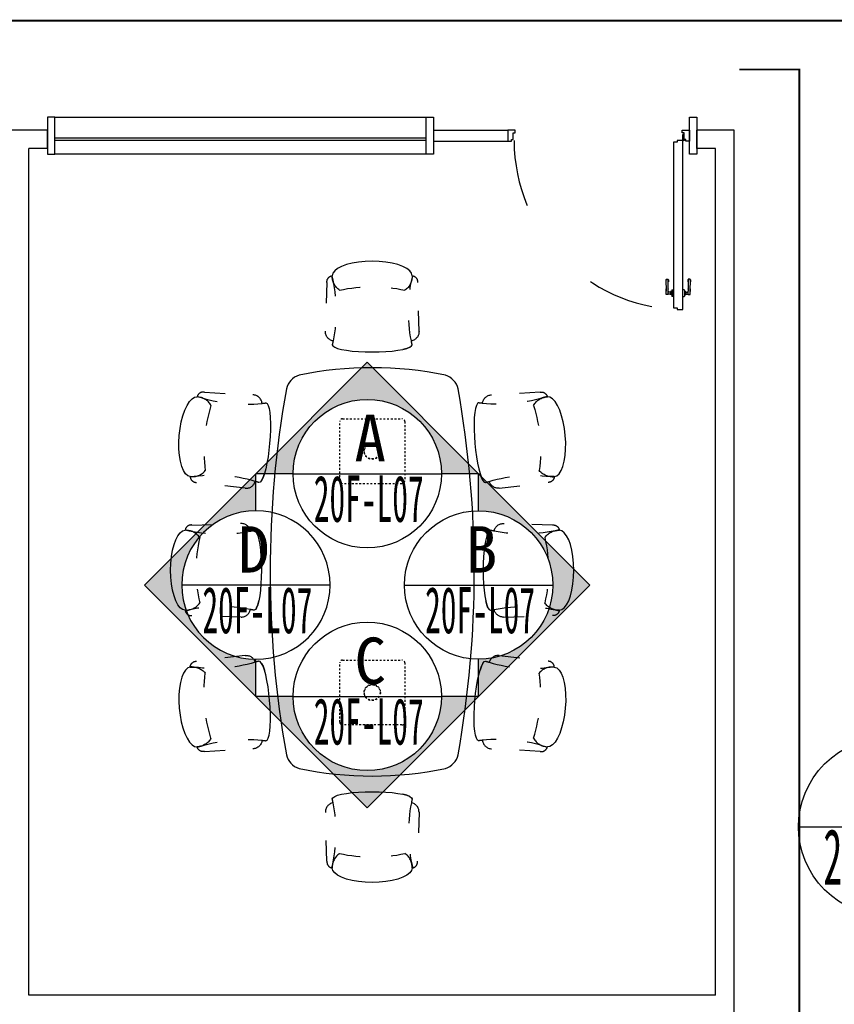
# Model space of a CAD drawing. Header units: millimetres. Extents: x -539149 to -534375, y 505028 to 505469.
# Tile 127 of 135: x -534719 to -534675, y 505230 to 505283. Entities that reach past the tile are written whole.
import ezdxf
from ezdxf.enums import TextEntityAlignment as Align
from ezdxf.lldxf.tags import DXFTag

# ---------------------------------------------------------------- set-up
doc = ezdxf.new("R2010")
doc.units = ezdxf.units.MM
doc.header["$LTSCALE"] = 10
doc.linetypes.add('ACAD_ISO03W100', pattern=[30, 12, -18])
doc.linetypes.add('HIDDEN', pattern=[0.375, 0.25, -0.125])
for name, color, linetype in [('A-建筑-新增墙体', 3, 'Continuous'), ('B-平面-到顶家具H', 30, 'Continuous'), ('B-平面-完成面造型线', 6, 'Continuous'), ('B-平面-活动家具', 30, 'ACAD_ISO03W100'), ('B-平面-门', 4, 'Continuous'), ('E-图框', 100, 'Continuous'), ('E-填充', 251, 'Continuous'), ('E-文本', 7, 'Continuous')]:
    doc.layers.add(name, color=color, linetype=linetype)
doc.styles.add('黑体', font='simhei.ttf')
tags = doc.linetypes.add('CENTER', pattern=[2, 1.25, -0.25, 0.25, -0.25]).pattern_tags.tags
tags[10:11] = [DXFTag(74, 4), DXFTag(75, 0), DXFTag(340, '0'), DXFTag(46, 1.0), DXFTag(50, 0.0), DXFTag(44, 0.0), DXFTag(45, 0.0)]
tags[8:9] = [DXFTag(74, 4), DXFTag(75, 0), DXFTag(340, '0'), DXFTag(46, 1.0), DXFTag(50, 0.0), DXFTag(44, 0.0), DXFTag(45, 0.0)]
tags[6:7] = [DXFTag(74, 4), DXFTag(75, 0), DXFTag(340, '0'), DXFTag(46, 1.0), DXFTag(50, 0.0), DXFTag(44, 0.0), DXFTag(45, 0.0)]
tags[4:5] = [DXFTag(74, 4), DXFTag(75, 0), DXFTag(340, '0'), DXFTag(46, 1.0), DXFTag(50, 0.0), DXFTag(44, 0.0), DXFTag(45, 0.0)]

# ---------------------------------------------------------------- blocks, each defined once
blk = doc.blocks.new('A$C063223C6')
for p, q in [((122.4193185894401, 506.2505918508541), (155.4608160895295, 514.6634881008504)), ((155.4608160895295, 514.6634881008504), (192.0197835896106, 520.8611356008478)), ((192.0197835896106, 520.8611356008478), (230.9833373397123, 524.6584043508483)), ((230.9833373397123, 524.6584043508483), (271.167066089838, 525.9374843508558)), ((271.167066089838, 525.9374843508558), (311.3528985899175, 524.6584043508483)), ((311.3528985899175, 524.6584043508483), (350.3143485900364, 520.8611356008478)), ((350.3143485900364, 520.8611356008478), (386.8733160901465, 514.6634881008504)), ((386.8733160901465, 514.6634881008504), (419.9169173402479, 506.2505918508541)), ((39.7548651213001, 441.7887273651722), (43.26993233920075, 456.4001318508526)), ((43.26993233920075, 456.4001318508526), (53.71084358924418, 470.5688881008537)), ((53.71084358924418, 470.5688881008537), (70.75752983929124, 483.8624843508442)), ((70.75752983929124, 483.8624843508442), (93.89457233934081, 495.8770006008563)), ((93.89457233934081, 495.8770006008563), (122.4193185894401, 506.2505918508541)), ((419.9169173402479, 506.2505918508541), (448.4395598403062, 495.8770006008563)), ((448.4395598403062, 495.8770006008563), (471.5766023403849, 483.8624843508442)), ((471.5766023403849, 483.8624843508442), (488.6232885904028, 470.5688881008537)), ((488.6232885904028, 470.5688881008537), (499.0641998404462, 456.4001318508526)), ((499.0641998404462, 456.4001318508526), (502.5792670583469, 441.7887273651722)), ((4.299802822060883e-05, 117.7222943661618), (8.989225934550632, 402.4883653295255)), ((533.3449062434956, 402.4883653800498), (542.2211066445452, 121.3014398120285)), ((43.26993233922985, 34.76866060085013), (39.75495528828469, 42.0741754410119)), ((53.71084358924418, 27.68323060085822), (43.26993233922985, 34.76866060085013)), ((53.71084358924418, 27.68323060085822), (70.75752983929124, 21.03748435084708)), ((70.75752983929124, 21.03748435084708), (53.71084358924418, 27.68323060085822)), ((70.75752983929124, 21.03748435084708), (93.89457233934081, 15.02917435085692)), ((93.89457233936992, 15.02917435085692), (70.75752983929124, 21.03748435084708)), ((122.419318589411, 9.843430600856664), (93.89457233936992, 15.02917435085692)), ((155.4608160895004, 5.635930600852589), (122.419318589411, 9.843430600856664)), ((192.0197835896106, 2.537106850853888), (155.4608160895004, 5.635930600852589)), ((230.9833373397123, 0.639524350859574), (192.0197835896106, 2.537106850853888)), ((271.167066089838, -1.564914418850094e-05), (230.9833373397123, 0.639524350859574)), ((311.3528985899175, 0.639524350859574), (271.167066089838, -1.564914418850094e-05)), ((350.3143485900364, 2.537106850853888), (311.3528985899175, 0.639524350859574)), ((386.8733160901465, 5.635930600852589), (350.3143485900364, 2.537106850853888)), ((419.9169173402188, 9.843430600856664), (386.8733160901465, 5.635930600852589)), ((448.4395598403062, 15.02917435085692), (419.9169173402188, 9.843430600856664)), ((471.5766023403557, 21.03748435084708), (448.4395598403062, 15.02917435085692)), ((488.6232885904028, 27.68323060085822), (471.5766023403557, 21.03748435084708)), ((499.0641998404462, 34.76866060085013), (488.6232885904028, 27.68323060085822)), ((502.5791768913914, 42.0741754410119), (499.0641998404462, 34.76866060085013))]:
    blk.add_line(p, q)
for centre, major_axis, ratio, start_param, end_param in [((43.82321858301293, 406.9115168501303), (-24.82912919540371, 24.82912919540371), 0.9999999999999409, -0.6692750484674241, 0.911700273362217), ((-805.3341880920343, 235.6776437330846), (866.7729440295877, 2.331972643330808), 0.9999999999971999, -0.2019092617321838, 0.2368124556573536), ((136.7332335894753, 437.6809643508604), (-68.63526403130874, 68.63526403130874), 0.9999999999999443, 0.7430826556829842, 1.755033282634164), ((405.6008985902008, 437.6809643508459), (-68.63526403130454, 68.63526403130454), 0.999999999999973, 2.957355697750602, 3.969306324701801), ((1347.668320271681, 235.6776437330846), (-866.7750547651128, 1.333804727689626), 0.9999999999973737, -0.2379640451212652, 0.2007576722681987), ((498.5109135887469, 406.9115168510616), (24.82912919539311, 24.82912919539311), 0.99999999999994, 5.371485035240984, 6.95246035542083), ((271.167066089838, -483.8625156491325), (-862.5372377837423, 0.6725672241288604), 0.999999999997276, 4.49185400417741, 4.934483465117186), ((54.63649359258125, 117.7889468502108), (38.63383346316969, 38.63383346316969), 0.9999999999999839, 2.357414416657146, 3.736593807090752), ((487.6976385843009, 117.7889468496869), (-38.63383346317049, 38.63383346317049), 0.9999999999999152, 2.546591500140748, 3.991323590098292), ((-875.3766839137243, 241.9312343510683), (-662.347628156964, 662.3476281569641), 0.9999999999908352, 3.711975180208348, 3.736026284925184), ((1417.7108160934, 241.9312343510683), (-662.3476281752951, 662.3476281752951), 0.9999999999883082, 0.9763626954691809, 1.000413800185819)]:
    blk.add_ellipse(centre, major_axis=major_axis, ratio=ratio, start_param=start_param, end_param=end_param)
blk = doc.blocks.new('HAIMINGSI-3')
at = {"color": 8, "linetype": 'HIDDEN'}
for p, q in [((32372.63370503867, 573718.237127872), (32692.63370503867, 573718.237127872)), ((33672.63370503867, 573718.237127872), (33992.63370503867, 573718.237127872)), ((32357.63370503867, 573383.237127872), (32357.63370503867, 573703.237127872)), ((32707.63370503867, 573703.237127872), (32707.63370503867, 573383.237127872)), ((33657.63370503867, 573383.237127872), (33657.63370503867, 573703.237127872)), ((34007.63370503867, 573703.237127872), (34007.63370503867, 573383.237127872)), ((32692.63370503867, 573368.237127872), (32372.63370503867, 573368.237127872)), ((33992.63370503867, 573368.237127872), (33672.63370503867, 573368.237127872))]:
    blk.add_line(p, q, dxfattribs=at)
for centre, radius in [((32532.63370503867, 573543.237127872), 44), ((32532.63370503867, 573543.237127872), 42), ((32532.63370503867, 573543.237127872), 42), ((33832.63370503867, 573543.237127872), 44), ((33832.63370503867, 573543.237127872), 42), ((33832.63370503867, 573543.237127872), 42)]:
    blk.add_circle(centre, radius, dxfattribs=at)
at = {"linetype": 'Continuous'}
for centre, radius, start, end in [((33182.63370503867, 568486.4529099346), 5606.784217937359, 79.87607025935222, 100.1239297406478), ((32219.03996511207, 573908.378533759), 100, 102.6825841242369, 162.7588151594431), ((34146.22744496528, 573908.378533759), 100, 17.24118484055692, 77.31741587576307), ((34008.37770953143, 573543.237127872), 1925.74400449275, 168.1703991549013, 191.8296008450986), ((32356.88970054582, 573543.237127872), 1925.744004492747, 348.1703991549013, 11.82960084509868), ((32219.03996511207, 573178.095721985), 100, 197.2411848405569, 257.3174158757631), ((34146.22744496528, 573178.095721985), 100, 282.6825841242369, 342.758815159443), ((33182.63370503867, 578600.0213458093), 5606.784217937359, 259.8760702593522, 280.1239297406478)]:
    blk.add_arc(centre, radius, start, end, dxfattribs=at)
at = {"color": 8, "linetype": 'HIDDEN'}
for centre, start, end in [((32372.63370503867, 573703.237127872), 90, 180), ((32692.63370503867, 573703.237127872), 0, 90), ((33672.63370503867, 573703.237127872), 90, 180), ((33992.63370503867, 573703.237127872), 0, 90), ((32372.63370503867, 573383.237127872), 180, 270), ((32692.63370503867, 573383.237127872), 270, 0), ((33672.63370503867, 573383.237127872), 180, 270), ((33992.63370503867, 573383.237127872), 270, 0)]:
    blk.add_arc(centre, 15, start, end, dxfattribs=at)
at = {"xscale": -0.930184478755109, "yscale": 0.9301844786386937, "zscale": 0.9301844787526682}
blk.add_blockref('A$C063223C6', (33426.47042227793, 574140.4575530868), dxfattribs=at)
for p, xscale, yscale, zscale, rotation in [((32741.67637328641, 574118.2098077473), -0.9301844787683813, 0.9301844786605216, 0.9301844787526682, 4.999999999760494), ((33623.59103679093, 574118.2098077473), 0.9301844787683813, 0.9301844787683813, 0.9301844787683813, 355.0000000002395), ((31998.17704475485, 573795.2775307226), -0.930184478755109, 0.9301844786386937, 0.9301844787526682, 90), ((34367.09036532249, 573795.2775307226), 0.930184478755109, 0.930184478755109, 0.930184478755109, 270), ((32741.67637328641, 572968.2644479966), 0.9301844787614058, 0.9301844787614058, 0.9301844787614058, 175.0000000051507), ((33623.59103679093, 572968.2644479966), -0.9301844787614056, 0.9301844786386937, 0.9301844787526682, 184.9999999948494), ((33426.47042227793, 572946.0167026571), 0.930184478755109, 0.930184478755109, 0.930184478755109, 180)]:
    blk.add_blockref('A$C063223C6', p, dxfattribs=dict(xscale=xscale, yscale=yscale, zscale=zscale, rotation=rotation))
blk = doc.blocks.new('A$C47AD6A62')
at = {"layer": 'B-平面-门', "color": 8}
for p, q in [((-4, 0), (-3.999999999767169, -30)), ((4, 0), (4, -30)), ((-3.999999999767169, -30), (-0.9999999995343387, -30)), ((-1, -3.872983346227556), (-0.9999999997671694, -30)), ((1, -3.872983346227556), (1, -30)), ((1, -30), (4, -30))]:
    blk.add_line(p, q, dxfattribs=at)
blk.add_circle((0, 0), 4, dxfattribs=at)
blk = doc.blocks.new('*E532')
at = {"layer": 'B-平面-到顶家具H'}
for p, q in [((1460.000000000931, 130.0000000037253), (3459.999999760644, 130.0000000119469)), ((3459.999999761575, -69.99999999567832), (1460, -69.9999999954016))]:
    blk.add_line(p, q, dxfattribs=at)
at = {"layer": 'B-平面-完成面造型线'}
for p, q in [((1420, 60.0000000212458), (1020, 60.00000001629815)), ((1420, 2.171145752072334e-08), (1020, 1.676380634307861e-08))]:
    blk.add_line(p, q, dxfattribs=at)
at = {"layer": 'B-平面-完成面造型线', "color": 4}
for p, q in [((1460.000000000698, 56.00000000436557), (3459.999999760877, 56.00000000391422)), ((1460.000000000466, 44.00000000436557), (3459.999999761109, 44.00000000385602))]:
    blk.add_line(p, q, dxfattribs=at)
at = {"layer": 'B-平面-完成面造型线'}
for points in [[(2.328306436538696e-10, 130.0000000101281), (40.00000000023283, 130.0000000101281), (39.99999999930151, -69.99999998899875), (-6.984919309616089e-10, -69.99999998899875)], [(1420.000000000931, 130.0000000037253), (1460.000000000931, 130.0000000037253), (1460, -69.9999999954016), (1420, -69.9999999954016)], [(3499.999999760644, 130.0000000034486), (3459.999999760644, 130.0000000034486), (3459.999999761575, -69.99999999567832), (3499.999999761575, -69.99999999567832)]]:
    blk.add_lwpolyline(points, close=True, dxfattribs=at)
for points in [[(79.99999999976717, 15.00000000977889), (80.00000000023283, 1.926673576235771e-08), (40.00000000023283, 1.926673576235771e-08), (40, 60.00000001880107), (59.99999999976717, 60.00000001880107), (59.99999999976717, 50.00000002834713), (69.99999999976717, 50.00000002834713), (69.99999999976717, 15.00000000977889), (79.99999999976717, 15.00000000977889)], [(979.9999999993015, 15.00000000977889), (979.9999999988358, 1.926673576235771e-08), (1019.999999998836, 1.926673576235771e-08), (1019.999999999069, 60.00000001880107), (999.9999999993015, 60.00000001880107), (999.9999999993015, 50.00000002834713), (989.9999999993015, 50.00000002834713), (989.9999999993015, 15.00000000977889), (979.9999999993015, 15.00000000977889)]]:
    blk.add_lwpolyline(points, dxfattribs=at)
at = {"layer": 'B-平面-门', "color": 8}
for p, q in [((36.45148087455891, 886.5414566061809), (36.45148087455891, 870.4585434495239)), ((47.34971965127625, 886.5414566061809), (36.45148087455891, 886.5414566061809)), ((47.34971965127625, 886.5414566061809), (47.34971965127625, 870.4585434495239)), ((59.76359760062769, 870.6595798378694), (59.76359760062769, 886.3404202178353)), ((64.76770868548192, 886.5414566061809), (59.96463405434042, 886.5414566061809)), ((64.76770868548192, 870.4585434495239), (59.96463405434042, 870.4585434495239)), ((64.76770868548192, 869.453361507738), (64.76770868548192, 887.5466390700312)), ((65.77289075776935, 888.5518210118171), (66.1749635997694, 888.5518210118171)), ((66.1749635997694, 868.4481795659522), (65.77289075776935, 868.4481795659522)), ((67.78325496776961, 862.4170868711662), (67.78325496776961, 894.5829131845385)), ((76.50000000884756, 896.5932775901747), (69.79361911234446, 896.5932775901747)), ((69.79361911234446, 860.40672246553), (76.50000000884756, 860.40672246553)), ((76.50000000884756, 896.5932775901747), (76.50000000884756, 860.40672246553)), ((126.5000000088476, 896.5932775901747), (133.2063809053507, 896.5932775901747)), ((126.5000000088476, 896.5932775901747), (126.5000000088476, 860.40672246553)), ((133.2063809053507, 860.40672246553), (126.5000000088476, 860.40672246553)), ((135.2167450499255, 862.4170868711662), (135.2167450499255, 894.5829131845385)), ((137.2271092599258, 888.5518210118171), (136.8250364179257, 888.5518210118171)), ((136.8250364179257, 868.4481795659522), (137.2271092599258, 868.4481795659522)), ((138.2322913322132, 869.453361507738), (138.2322913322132, 887.5466390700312)), ((138.2322913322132, 886.5414566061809), (143.0353659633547, 886.5414566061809)), ((138.2322913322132, 870.4585434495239), (143.0353659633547, 870.4585434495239)), ((143.2364024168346, 870.6595798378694), (143.2364024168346, 886.3404202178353)), ((155.6502803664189, 886.5414566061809), (155.6502803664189, 870.4585434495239)), ((155.6502803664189, 886.5414566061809), (166.5485191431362, 886.5414566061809)), ((166.5485191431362, 886.5414566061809), (166.5485191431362, 870.4585434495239)), ((36.45148087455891, 803.6598646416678), (47.34971965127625, 803.6598646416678)), ((166.5485191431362, 803.6598646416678), (155.6502803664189, 803.6598646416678))]:
    blk.add_line(p, q, dxfattribs=at)
at = {"layer": 'B-平面-门'}
blk.add_lwpolyline([(126.5000000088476, 64.50000002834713), (126.5000000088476, 958.5000000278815), (106.500000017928, 958.5000000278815), (106.5000000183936, 966.5000000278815), (76.49999999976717, 966.5000000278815), (76.49999999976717, 56.50000002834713), (106.5000000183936, 56.5000000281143), (106.500000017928, 64.50000002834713), (126.5000000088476, 64.50000002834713)], dxfattribs=at)
at = {"layer": 'B-平面-门', "color": 8}
for points in [[(59.76359760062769, 886.093543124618, -0.3116707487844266), (58.07764554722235, 884.0994870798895), (47.34557821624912, 884.0994870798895)], [(59.77301113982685, 870.5987824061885, 0.3488404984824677), (58.07764554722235, 872.9005129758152), (47.34557821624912, 872.9005129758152)], [(143.2269888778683, 870.5987824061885, -0.3488404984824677), (144.9223544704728, 872.9005129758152), (155.654421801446, 872.9005129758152)], [(143.2364024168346, 886.093543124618, 0.3116707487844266), (144.9223544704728, 884.0994870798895), (155.654421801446, 884.0994870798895)], [(36.34284882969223, 805.8495124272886, -0.2875899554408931), (34.53412164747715, 809.8897582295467, 0.06058643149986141), (35.24460088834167, 816.66864080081, -0.2128770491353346), (35.87100668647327, 817.3515078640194)], [(47.45835169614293, 805.8495124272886, 0.2875899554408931), (49.26707894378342, 809.8897582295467, -0.06058643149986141), (48.55659963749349, 816.66864080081, 0.2128770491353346), (47.93019383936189, 817.3515078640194)], [(155.5416483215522, 805.8495124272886, -0.2875899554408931), (153.7329210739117, 809.8897582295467, 0.06058643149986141), (154.4434003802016, 816.66864080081, -0.2128770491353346), (155.0698061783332, 817.3515078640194)], [(166.6571511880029, 805.8495124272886, 0.2875899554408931), (168.465878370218, 809.8897582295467, -0.06058643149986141), (167.7553991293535, 816.66864080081, 0.2128770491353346), (167.1289933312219, 817.3515078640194)]]:
    blk.add_lwpolyline(points, format="xyb", dxfattribs=at)
at = {"layer": 'B-平面-门', "color": 8, "linetype": 'ACAD_ISO03W100', "ltscale": 3}
blk.add_arc((72.49999999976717, 54.00000002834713), 913.1332049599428, 0.1568660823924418, 87.86613068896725, dxfattribs=at)
at = {"layer": 'B-平面-门', "color": 8}
for centre, radius, start, end in [((317.5791905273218, 826.1675818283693), 282.0231161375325, 174.1516499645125, 184.5775430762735), ((20.74323871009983, 862.0928152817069), 17.79703003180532, 336.1774776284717, 28.03839866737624), ((-16.87772832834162, 860.8130735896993), 54.22458051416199, 353.7443489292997, 10.1567090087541), ((63.05796181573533, 862.0928152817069), 17.79703003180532, 151.9616013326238, 203.8225223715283), ((100.6789289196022, 860.8130735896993), 54.22458051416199, 169.8432909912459, 186.2556510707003), ((-233.7779900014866, 826.1675818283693), 282.0231161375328, 355.4224569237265, 5.848350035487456), ((-605.9384876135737, 834.8501802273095), 654.207835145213, 3.112818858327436, 3.12012425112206), ((59.96463405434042, 886.3404202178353), 0.2010364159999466, 90, 180), ((59.96463405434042, 870.6595798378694), 0.2010364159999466, 180, 270), ((65.77289075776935, 887.5466390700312), 1.005182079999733, 90, 180), ((65.77289075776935, 869.453361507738), 1.005182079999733, 180, 270), ((66.1749635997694, 890.1601121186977), 1.608291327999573, 270, 0), ((66.1749635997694, 866.8398879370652), 1.608291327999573, 0, 90), ((69.79361911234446, 894.5829131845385), 2.010364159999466, 90, 180), ((69.79361911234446, 862.4170868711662), 2.010364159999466, 180, 270), ((133.2063809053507, 894.5829131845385), 2.010364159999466, 0, 90), ((133.2063809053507, 862.4170868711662), 2.010364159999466, 270, 0), ((136.8250364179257, 890.1601121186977), 1.608291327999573, 180, 270), ((136.8250364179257, 866.8398879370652), 1.608291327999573, 90, 180), ((137.2271092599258, 887.5466390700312), 1.005182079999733, 0, 90), ((137.2271092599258, 869.453361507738), 1.005182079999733, 270, 0), ((143.0353659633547, 886.3404202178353), 0.2010364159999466, 0, 90), ((143.0353659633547, 870.6595798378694), 0.2010364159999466, 270, 0), ((436.7779900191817, 826.1675818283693), 282.0231161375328, 174.1516499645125, 184.5775430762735), ((139.9420382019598, 862.0928152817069), 17.79703003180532, 336.1774776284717, 28.03839866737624), ((808.938487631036, 834.8501802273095), 654.207835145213, 176.8798757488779, 176.8871811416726), ((102.3210710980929, 860.8130735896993), 54.22458051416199, 353.7443489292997, 10.1567090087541), ((182.2567613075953, 862.0928152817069), 17.79703003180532, 151.9616013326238, 203.8225223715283), ((219.8777283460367, 860.8130735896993), 54.22458051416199, 169.8432909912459, 186.2556510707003), ((-114.5791905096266, 826.1675818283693), 282.0231161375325, 355.4224569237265, 5.848350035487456)]:
    blk.add_arc(centre, radius, start, end, dxfattribs=at)
blk.add_blockref('A$C47AD6A62', (72.49999999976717, 54.00000002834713))
blk = doc.blocks.new('asdsadsadadfsaf777779')
at = {"layer": 'E-图框', "linetype": 'CENTER', "ltscale": 0.5, "const_width": 0.1}
blk.add_lwpolyline([(-537212.8679479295, 505278.2585920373), (-537212.8679479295, 505282.9965592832), (-536991.6996331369, 505282.9965592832), (-536991.6996331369, 505278.9398673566)], dxfattribs=at)
at = {"layer": 'E-图框', "color": 1, "linetype": 'CENTER', "ltscale": 0.5, "const_width": 0.1}
blk.add_lwpolyline([(-537055.7869675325, 505280.3652075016), (-537052.5558927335, 505280.3652075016), (-537052.5558927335, 505170.8078054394), (-537057.0956796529, 505170.8078054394)], dxfattribs=at)
at = {"layer": 'E-文本', "color": 3}
blk.add_line((-537052.5995403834, 505239.5592530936), (-537042.9995403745, 505239.5592530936), dxfattribs=at)
blk.add_ellipse((-537047.799540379, 505239.5592530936), major_axis=(3.394112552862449, 3.394112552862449), ratio=0.9999999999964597, start_param=5.497787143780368, end_param=11.78097245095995, dxfattribs=at)
at = {"layer": 'E-文本', "style": '黑体', "width": 0.470899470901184}
blk.add_text('20F-L02', height=3.000000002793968, dxfattribs=at).set_placement((-537051.2619200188, 505236.4423612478), (-537044.1508089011, 505236.4423612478), align=Align.FIT)

msp = doc.modelspace()

# ---------------------------------------------------------------- hatches: boundary and pattern name
at = {"layer": 'E-填充'}
h = msp.add_hatch(color=251, dxfattribs=at)
edge = h.paths.add_edge_path()
edge.add_line((-534699.8420546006, 505264.5876220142), (-534705.8420546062, 505258.5876220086))
edge.add_line((-534705.8420546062, 505258.5876220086), (-534703.8420546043, 505258.5876220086))
edge.add_ellipse((-534699.8420546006, 505258.5876220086), major_axis=(-2.828427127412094, 2.828427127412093), ratio=0.999999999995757, start_angle=-44.99999999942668, end_angle=45.000000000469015, ccw=False)
edge.add_ellipse((-534699.8420546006, 505258.5876220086), major_axis=(-2.828427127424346, 2.828427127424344), ratio=0.9999999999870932, start_angle=225.0000000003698, end_angle=314.99999999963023, ccw=False)
edge.add_line((-534695.8420545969, 505258.5876220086), (-534693.842054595, 505258.5876220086))
edge.add_line((-534693.842054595, 505258.5876220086), (-534699.8420546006, 505264.5876220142))
h = msp.add_hatch(color=251, dxfattribs=at)
edge = h.paths.add_edge_path()
edge.add_line((-534711.8420546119, 505252.587622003), (-534705.8420546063, 505258.5876220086))
edge.add_line((-534705.8420546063, 505258.5876220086), (-534705.8420546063, 505256.5876220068))
edge.add_ellipse((-534705.8420546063, 505252.587622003), major_axis=(-2.828427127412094, 2.828427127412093), ratio=0.999999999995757, start_angle=314.999999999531, end_angle=404.9999999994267)
edge.add_ellipse((-534705.8420546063, 505252.587622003), major_axis=(-2.828427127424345, 2.828427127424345), ratio=0.9999999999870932, start_angle=45.00000000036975, end_angle=134.9999999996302)
edge.add_line((-534705.8420546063, 505248.5876219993), (-534705.8420546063, 505246.5876219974))
edge.add_line((-534705.8420546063, 505246.5876219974), (-534711.8420546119, 505252.587622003))
h = msp.add_hatch(color=251, dxfattribs=at)
edge = h.paths.add_edge_path()
edge.add_line((-534687.8420545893, 505252.587622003), (-534693.8420545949, 505258.5876220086))
edge.add_line((-534693.8420545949, 505258.5876220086), (-534693.8420545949, 505256.5876220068))
edge.add_ellipse((-534693.8420545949, 505252.587622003), major_axis=(2.828427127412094, 2.828427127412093), ratio=0.999999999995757, start_angle=-44.99999999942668, end_angle=45.000000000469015, ccw=False)
edge.add_ellipse((-534693.8420545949, 505252.587622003), major_axis=(2.828427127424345, 2.828427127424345), ratio=0.9999999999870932, start_angle=225.0000000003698, end_angle=314.99999999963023, ccw=False)
edge.add_line((-534693.8420545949, 505248.5876219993), (-534693.8420545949, 505246.5876219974))
edge.add_line((-534693.8420545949, 505246.5876219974), (-534687.8420545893, 505252.587622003))
h = msp.add_hatch(color=251, dxfattribs=at)
edge = h.paths.add_edge_path()
edge.add_line((-534699.8420546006, 505240.5876219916), (-534705.8420546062, 505246.5876219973))
edge.add_line((-534705.8420546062, 505246.5876219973), (-534703.8420546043, 505246.5876219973))
edge.add_ellipse((-534699.8420546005, 505246.5876219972), major_axis=(-2.828427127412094, -2.828427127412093), ratio=0.999999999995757, start_angle=314.999999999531, end_angle=404.9999999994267)
edge.add_ellipse((-534699.8420546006, 505246.5876219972), major_axis=(-2.828427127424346, -2.828427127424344), ratio=0.9999999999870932, start_angle=45.00000000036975, end_angle=134.9999999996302)
edge.add_line((-534695.8420545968, 505246.5876219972), (-534693.8420545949, 505246.5876219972))
edge.add_line((-534693.8420545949, 505246.5876219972), (-534699.8420546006, 505240.5876219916))

# ---------------------------------------------------------------- linework, layer by layer
msp.add_line((-534697.8420545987, 505252.587622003), (-534689.8420545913, 505252.587622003))
at = {"layer": 'A-建筑-新增墙体', "ltscale": 0.01}
for p, q in [((-534717.073211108, 505277.0986509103, 0.06894340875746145), (-534719.073211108, 505277.0986509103, 0.06894340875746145)), ((-534717.073211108, 505276.0986509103, 0.06894340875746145), (-534717.073211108, 505277.0986509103, 0.06894340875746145)), ((-534680.073211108, 505277.0986509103, 0.06894340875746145), (-534682.0732111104, 505277.0986509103, 0.06894340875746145)), ((-534682.0732111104, 505276.0985742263, 0.06894340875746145), (-534682.0732111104, 505277.0986509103, 0.06894340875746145)), ((-534680.073211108, 505188.6987275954, 0.06894340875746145), (-534680.073211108, 505277.0986509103, 0.06894340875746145)), ((-534718.073211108, 505230.4987863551, 0.06894340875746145), (-534718.073211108, 505276.0986509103, 0.06894340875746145)), ((-534717.073211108, 505276.0986509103, 0.06894340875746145), (-534718.073211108, 505276.0986509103, 0.06894340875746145)), ((-534681.073211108, 505276.0986509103, 0.06894340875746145), (-534682.0732111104, 505276.0986509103, 0.06894340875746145)), ((-534681.073211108, 505230.4988934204, 0.06894340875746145), (-534681.073211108, 505276.0986509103, 0.06894340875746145)), ((-534681.073211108, 505230.4988934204, 0.06894340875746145), (-534718.073211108, 505230.4987863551, 0.06894340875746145))]:
    msp.add_line(p, q, dxfattribs=at)
at = {"layer": 'E-文本', "color": 3}
for p, q in [((-534703.8420546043, 505258.5876220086), (-534695.8420545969, 505258.5876220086)), ((-534701.8420546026, 505252.587622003), (-534709.84205461, 505252.587622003)), ((-534703.8420546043, 505246.5876219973), (-534695.8420545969, 505246.5876219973))]:
    msp.add_line(p, q, dxfattribs=at)
for points in [[(-534703.8420546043, 505258.5876220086), (-534705.8420546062, 505258.5876220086), (-534699.8420546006, 505264.5876220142), (-534693.842054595, 505258.5876220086), (-534695.8420545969, 505258.5876220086)], [(-534705.8420546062, 505256.5876220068), (-534705.8420546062, 505258.5876220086), (-534711.8420546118, 505252.587622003), (-534705.8420546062, 505246.5876219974), (-534705.8420546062, 505248.5876219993)], [(-534693.842054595, 505256.5876220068), (-534693.842054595, 505258.5876220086), (-534687.8420545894, 505252.587622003), (-534693.842054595, 505246.5876219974), (-534693.842054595, 505248.5876219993)], [(-534703.8420546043, 505246.5876219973), (-534705.8420546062, 505246.5876219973), (-534699.8420546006, 505240.5876219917), (-534693.8420545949, 505246.5876219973), (-534695.8420545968, 505246.5876219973)]]:
    msp.add_lwpolyline(points, dxfattribs=at)
for centre in [(-534699.8420546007, 505258.5876220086), (-534693.842054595, 505252.587622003), (-534699.8420546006, 505246.5876219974)]:
    msp.add_ellipse(centre, major_axis=(2.828427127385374, 2.828427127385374), ratio=0.9999999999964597, start_param=5.497787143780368, end_param=11.78097245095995, dxfattribs=at)
at = {"layer": 'E-文本', "color": 3, "extrusion": (0, 0, -1)}
msp.add_ellipse((-534705.8420546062, 505252.587622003), major_axis=(-2.828427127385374, 2.828427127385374), ratio=0.9999999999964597, start_param=5.497787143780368, end_param=11.78097245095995, dxfattribs=at)

# ---------------------------------------------------------------- block references
msp.add_blockref('asdsadsadadfsaf777779', (2376, 0))
at = {"ltscale": 0.01, "xscale": 0.01, "yscale": 0.01, "zscale": 0.01, "rotation": 180}
msp.add_blockref('*E532', (-534682.0732111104, 505277.0986509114, 0.06894340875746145), dxfattribs=at)
at = {"layer": 'B-平面-活动家具', "ltscale": 0.01, "xscale": 0.01, "yscale": 0.01, "zscale": 0.01, "rotation": 270}
msp.add_blockref('HAIMINGSI-3', (-540435.0055823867, 505585.1251092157, 0.06894340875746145), dxfattribs=at)

# ---------------------------------------------------------------- texts
at = {"layer": 'E-文本', "style": '黑体'}
for s, p in [('A', (-534699.6842389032, 505260.5077614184)), ('D', (-534705.958203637, 505254.5077614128)), ('B', (-534693.6842388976, 505254.5077614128)), ('C', (-534699.6842389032, 505248.5077614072))]:
    msp.add_text(s, height=2.5, dxfattribs=at).set_placement(p, align=Align.MIDDLE_CENTER)
at = {"layer": 'E-文本', "style": '黑体', "width": 0.4708994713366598}
for p, p2 in [((-534702.7273709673, 505255.9902121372), (-534696.8014450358, 505255.9902121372)), ((-534708.7273709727, 505249.9902121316), (-534702.8014450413, 505249.9902121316)), ((-534696.7273709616, 505249.9902121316), (-534690.8014450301, 505249.9902121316)), ((-534702.7273709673, 505243.9902121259), (-534696.8014450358, 505243.9902121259))]:
    msp.add_text('20F-L07', height=2.5, dxfattribs=at).set_placement(p, p2, align=Align.FIT)

doc.saveas('drawing.dxf')
